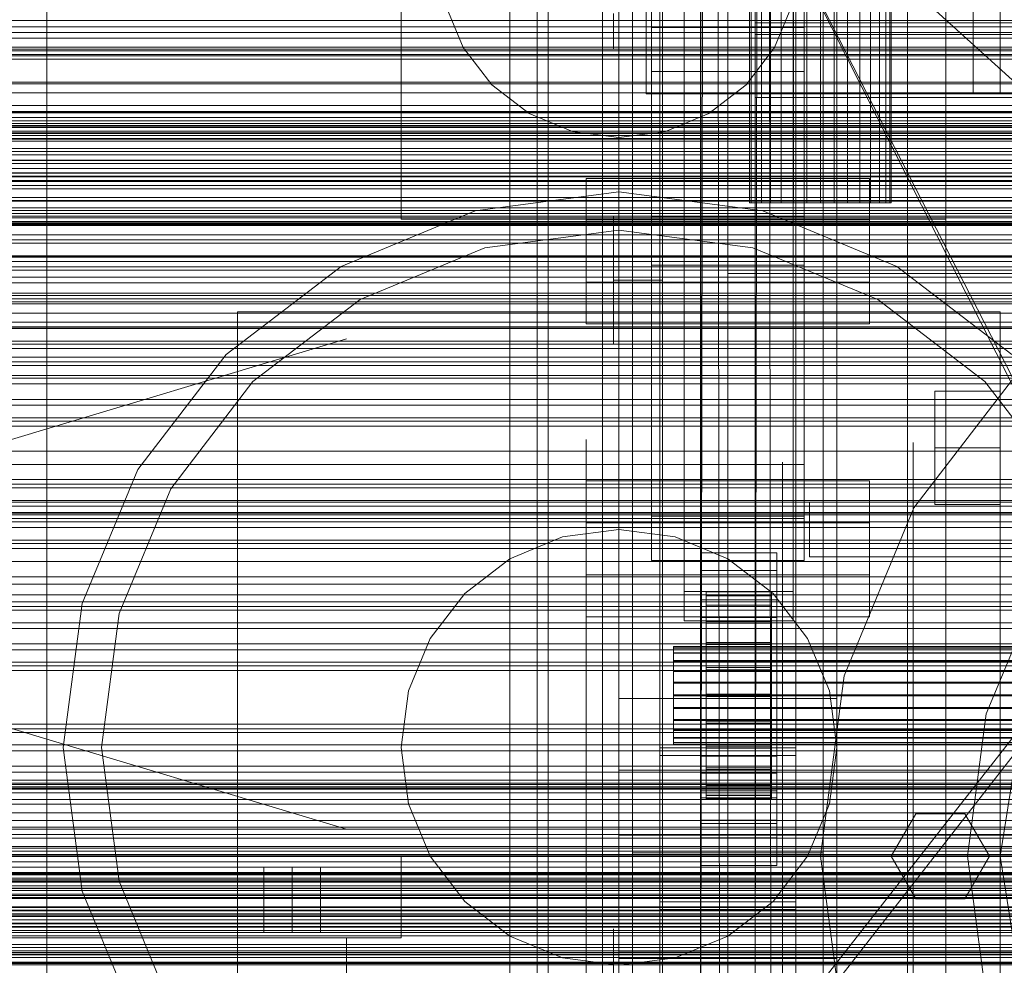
# Model space of a CAD drawing. Header units: millimetres. Extents: x -3490 to 61924, y -72580 to 6847.
# Tile 185 of 256: x -560 to -379, y -34270 to -34096. Entities that reach past the tile are written whole.
import ezdxf

# ---------------------------------------------------------------- set-up
doc = ezdxf.new("R2010")
doc.units = ezdxf.units.MM
for name, color, linetype, lineweight in [('COTAS_O', 1, 'Continuous', 0), ('COTAS_P', 1, 'Continuous', 0), ('frontal_briquetadora', 7, 'Continuous', 0), ('frontal_C01', 7, 'Continuous', 0), ('frontal_C02', 7, 'Continuous', 0), ('frontal_C03', 7, 'Continuous', 0), ('frontal_C11', 7, 'Continuous', 0), ('frontal_dosificador', 7, 'Continuous', 0), ('frontal_mezcladora', 7, 'Continuous', 0), ('frontal_secador', 7, 'Continuous', 0)]:
    doc.layers.add(name, color=color, linetype=linetype, lineweight=lineweight)
doc.dimstyles.new('R19_100', dxfattribs={"dimtxt": 250, "dimasz": 150, "dimexe": 150, "dimexo": 80, "dimgap": 100, "dimtad": 1, "dimtih": 1, "dimtoh": 1, "dimdsep": 46, "dimcen": 0.09, "dimadec": 0, "dimazin": 0, "dimtfac": 1, "dimtdec": 4, "dimtofl": 0, "dimtmove": 0, "dimatfit": 3, "dimfxl": 1, "dimtolj": 1, "dimtzin": 0, "dimarcsym": 0})

# ---------------------------------------------------------------- blocks, each defined once
blk = doc.blocks.new('DIM_R29_52')
at = {"layer": 'COTAS_P'}
for p, q in [((-1750, -34600), (-1600, -34555)), ((2600, -34600), (2450, -34555)), ((-1750, -35500), (-1750, -34600)), ((-1750, -34600), (2600, -34600)), ((-1750, -34600), (-1600, -34645)), ((2600, -34600), (2450, -34645)), ((2600, -35500), (2600, -34600))]:
    blk.add_line(p, q, dxfattribs=at)
blk.add_text('4350 P', height=250, dxfattribs=at).set_placement((425, -34500))
blk = doc.blocks.new('DIM_R29_57')
at = {"layer": 'COTAS_O'}
for p, q in [((-1725, -33700), (-1575, -33655)), ((1725, -33700), (1575, -33655)), ((-1725, -34400), (-1725, -33700)), ((-1725, -33700), (1725, -33700)), ((-1725, -33700), (-1575, -33745)), ((1725, -33700), (1575, -33745)), ((1725, -34400), (1725, -33700))]:
    blk.add_line(p, q, dxfattribs=at)
blk.add_text('3450 O', height=250, dxfattribs=at).set_placement((0, -33600))
blk = doc.blocks.new('DIM_R29_60')
at = {"layer": 'COTAS_O'}
for p, q in [((-650, -33700), (50, -33700)), ((50, -33700), (5, -33850)), ((50, -34900), (50, -33700)), ((50, -33700), (95, -33850)), ((50, -34900), (5, -34750)), ((50, -34900), (95, -34750)), ((-650, -34900), (50, -34900))]:
    blk.add_line(p, q, dxfattribs=at)
blk.add_text('1200 O', height=250, rotation=90, dxfattribs=at).set_placement((-50, -34300))
blk = doc.blocks.new('DIM_R29_61')
at = {"layer": 'COTAS_O'}
for p, q in [((-650, -34200), (-500, -34155)), ((650, -34200), (500, -34155)), ((-650, -34900), (-650, -34200)), ((-650, -34200), (650, -34200)), ((-650, -34200), (-500, -34245)), ((650, -34200), (500, -34245)), ((650, -34900), (650, -34200))]:
    blk.add_line(p, q, dxfattribs=at)
blk.add_text('1300 O', height=250, dxfattribs=at).set_placement((0, -34100))

msp = doc.modelspace()

# ---------------------------------------------------------------- linework, layer by layer
at = {"layer": 'frontal_briquetadora'}
for p, q in [((-430, -34260), (-430, -33820)), ((-430, -34680), (-430, -33820)), ((-430, -34060), (-430, -34490)), ((-430, -34060), (-210, -34260)), ((-430, -34060), (-430, -34260)), ((-430, -34060), (-430, -34305)), ((-430, -34496), (-430, -34060)), ((-430, -34060), (-210, -34490)), ((-430, -34060), (-210, -34496)), ((-465, -34097.465), (-465, -34088.525)), ((-453, -34097.465), (-453, -34088.525)), ((-451, -34095.207), (-451, -34099.382)), ((-442, -34104.754), (-442, -34094.001)), ((-442, -34095.207), (-442, -34099.382)), ((-430, -34104.754), (-430, -34094.001)), ((-465, -34108.012), (-465, -34097.465)), ((-453, -34108.012), (-453, -34097.465)), ((-451, -34099.382), (-451, -34101.699)), ((-442, -34099.382), (-442, -34101.699)), ((-442, -34117.048), (-442, -34104.754)), ((-430, -34117.048), (-430, -34104.754)), ((-465, -34120.071), (-465, -34108.012)), ((-453, -34120.071), (-453, -34108.012)), ((-442, -34115.67), (-442, -34114.5)), ((-430, -34115.67), (-430, -34114.5)), ((-453, -34118.816), (-453, -34116.314)), ((-442, -34119.164), (-442, -34115.67)), ((-442, -34118.816), (-442, -34116.314)), ((-442, -34130.773), (-442, -34117.048)), ((-430, -34119.164), (-430, -34115.67)), ((-430, -34130.773), (-430, -34117.048)), ((-453, -34123.782), (-453, -34118.816)), ((-442, -34123.782), (-442, -34118.816)), ((-465, -34133.534), (-465, -34120.071)), ((-465, -34122.745), (-465, -34120.306)), ((-453, -34133.534), (-453, -34120.071)), ((-442, -34124.93), (-442, -34119.164)), ((-430, -34124.93), (-430, -34119.164)), ((-465, -34127.586), (-465, -34122.745)), ((-453, -34131.132), (-453, -34123.782)), ((-442, -34131.132), (-442, -34123.782)), ((-442, -34132.884), (-442, -34124.93)), ((-430, -34132.884), (-430, -34124.93)), ((-465, -34134.752), (-465, -34127.586)), ((-453, -34140.752), (-453, -34131.132)), ((-442, -34145.805), (-442, -34130.773)), ((-442, -34140.752), (-442, -34131.132)), ((-430, -34145.805), (-430, -34130.773)), ((-451, -34134.803), (-451, -34132.486)), ((-442, -34134.803), (-442, -34132.486)), ((-442, -34142.911), (-442, -34132.884)), ((-430, -34142.911), (-430, -34132.884)), ((-465, -34148.277), (-465, -34133.534)), ((-465, -34144.129), (-465, -34134.752)), ((-453, -34148.277), (-453, -34133.534)), ((-451, -34138.979), (-451, -34134.803)), ((-442, -34138.979), (-442, -34134.803)), ((-430, -34135.964), (-430, -34134.226)), ((-430, -34139.095), (-430, -34135.964)), ((-451, -34144.185), (-451, -34138.979)), ((-442, -34144.185), (-442, -34138.979)), ((-430, -34143), (-430, -34139.095)), ((-453, -34152.488), (-453, -34140.752)), ((-442, -34152.488), (-442, -34140.752)), ((-465, -34155.57), (-465, -34144.129)), ((-442, -34144.185), (-451, -34144.185)), ((-451, -34144.185), (-451, -34149.392)), ((-442, -34154.864), (-442, -34142.911)), ((-442, -34144.185), (-442, -34149.392)), ((-430, -34154.864), (-430, -34142.911)), ((-430, -34143), (-188, -34143)), ((-430, -34143), (-430, -34146.905)), ((-442, -34162.006), (-442, -34145.805)), ((-430, -34162.006), (-430, -34145.805)), ((-430, -34146.905), (-430, -34150.036)), ((-465, -34164.169), (-465, -34148.277)), ((-453, -34164.169), (-453, -34148.277)), ((-451, -34149.392), (-451, -34153.567)), ((-442, -34149.392), (-442, -34153.567)), ((-430, -34150.036), (-430, -34151.774)), ((-453, -34166.157), (-453, -34152.488)), ((-442, -34166.157), (-442, -34152.488)), ((-451, -34153.567), (-451, -34155.884)), ((-442, -34153.567), (-442, -34155.884)), ((-442, -34168.569), (-442, -34154.864)), ((-430, -34168.569), (-430, -34154.864)), ((-465, -34168.895), (-465, -34155.57)), ((-442, -34179.231), (-442, -34162.006)), ((-430, -34179.231), (-430, -34162.006)), ((-465, -34181.064), (-465, -34164.169)), ((-453, -34181.064), (-453, -34164.169)), ((-453, -34181.542), (-453, -34166.157)), ((-442, -34181.542), (-442, -34166.157)), ((-465, -34183.893), (-465, -34168.895)), ((-442, -34183.826), (-442, -34168.569)), ((-430, -34183.826), (-430, -34168.569)), ((-430, -34174.625), (-430, -34172.888)), ((-456, -34176.894), (-456, -34173.435)), ((-453, -34176.894), (-453, -34173.435)), ((-453, -34175.941), (-453, -34174)), ((-430, -34176.894), (-430, -34173.435)), ((-430, -34177.757), (-430, -34174.625)), ((-416, -34175.562), (-416, -34175.063)), ((-396, -34175.941), (-396, -34174)), ((-396, -34175.093), (-396, -34174.122)), ((-396, -34174.122), (-396, -34177.027)), ((-396, -34176.921), (-396, -34175)), ((-456, -34183.693), (-456, -34176.894)), ((-453, -34181.688), (-453, -34175.941)), ((-453, -34183.693), (-453, -34176.894)), ((-430, -34183.693), (-430, -34176.894)), ((-416, -34176.559), (-416, -34175.562)), ((-416, -34178.048), (-416, -34176.559)), ((-396, -34179.904), (-396, -34175.093)), ((-396, -34181.688), (-396, -34175.941)), ((-596, -34178.048), (-416, -34178.048)), ((-430, -34181.662), (-430, -34177.757)), ((-420, -34178.555), (-420, -34177.617)), ((-420, -34177.617), (-420, -34180.422)), ((-420, -34183.199), (-420, -34178.555)), ((-416, -34178.048), (-416, -34188)), ((-396, -34182.612), (-396, -34176.921)), ((-396, -34177.027), (-396, -34183.697)), ((-396, -34178.555), (-396, -34177.617)), ((-396, -34177.617), (-396, -34180.422)), ((-396, -34183.199), (-396, -34178.555)), ((-442, -34197.323), (-442, -34179.231)), ((-430, -34197.323), (-430, -34179.231)), ((-420, -34180.422), (-420, -34186.861)), ((-396, -34188.369), (-396, -34179.904)), ((-396, -34180.422), (-396, -34186.861)), ((-465, -34198.809), (-465, -34181.064)), ((-453, -34198.809), (-453, -34181.064)), ((-453, -34198.401), (-453, -34181.542)), ((-453, -34191.022), (-453, -34181.688)), ((-442, -34198.401), (-442, -34181.542)), ((-430, -34181.662), (-188, -34181.662)), ((-430, -34181.662), (-430, -34185.567)), ((-396, -34191.022), (-396, -34181.688)), ((-465, -34200.328), (-465, -34183.893)), ((-456, -34193.602), (-456, -34183.693)), ((-453, -34193.602), (-453, -34183.693)), ((-442, -34200.412), (-442, -34183.826)), ((-430, -34193.602), (-430, -34183.693)), ((-430, -34200.412), (-430, -34183.826)), ((-420, -34191.371), (-420, -34183.199)), ((-396, -34191.853), (-396, -34182.612)), ((-396, -34191.371), (-396, -34183.199)), ((-396, -34183.697), (-396, -34193.876)), ((-430, -34185.567), (-430, -34188.698)), ((-420, -34186.861), (-420, -34196.687)), ((-396, -34186.861), (-396, -34196.687)), ((-596, -34188), (-416, -34188)), ((-430, -34188.698), (-430, -34190.436)), ((-396, -34200.164), (-396, -34188.369)), ((-453, -34203.582), (-453, -34191.022)), ((-396, -34203.582), (-396, -34191.022)), ((-420, -34202.757), (-420, -34191.371)), ((-396, -34202.757), (-396, -34191.371)), ((-396, -34204.289), (-396, -34191.853)), ((-456, -34206.283), (-456, -34193.602)), ((-453, -34206.283), (-453, -34193.602)), ((-430, -34206.283), (-430, -34193.602)), ((-396, -34193.876), (-396, -34207.173)), ((-420, -34196.687), (-420, -34209.523)), ((-396, -34196.687), (-396, -34209.523)), ((-453, -34216.468), (-453, -34198.401)), ((-442, -34216.118), (-442, -34197.323)), ((-442, -34216.468), (-442, -34198.401)), ((-430, -34216.118), (-430, -34197.323)), ((-465, -34217.245), (-465, -34198.809)), ((-465, -34217.941), (-465, -34200.328)), ((-453, -34217.245), (-453, -34198.809)), ((-396, -34214.834), (-396, -34200.164)), ((-442, -34218.086), (-442, -34200.412)), ((-430, -34218.086), (-430, -34200.412)), ((-453, -34218.887), (-453, -34203.582)), ((-420, -34216.919), (-420, -34202.757)), ((-396, -34216.919), (-396, -34202.757)), ((-396, -34218.887), (-396, -34203.582)), ((-396, -34219.443), (-396, -34204.289)), ((-456, -34221.304), (-456, -34206.283)), ((-453, -34221.304), (-453, -34206.283)), ((-430, -34221.304), (-430, -34206.283)), ((-396, -34207.173), (-396, -34223.076)), ((-420, -34209.523), (-420, -34224.875)), ((-396, -34209.523), (-396, -34224.875)), ((-396, -34231.817), (-396, -34214.834)), ((-453, -34235.458), (-453, -34216.468)), ((-442, -34235.446), (-442, -34216.118)), ((-442, -34235.458), (-442, -34216.468)), ((-430, -34235.446), (-430, -34216.118)), ((-465, -34236.203), (-465, -34217.245)), ((-465, -34236.453), (-465, -34217.941)), ((-453, -34236.203), (-453, -34217.245)), ((-442, -34236.59), (-442, -34218.086)), ((-430, -34236.59), (-430, -34218.086)), ((-420, -34233.313), (-420, -34216.919)), ((-396, -34233.313), (-396, -34216.919)), ((-453, -34236.349), (-453, -34218.887)), ((-396, -34236.349), (-396, -34218.887)), ((-396, -34236.732), (-396, -34219.443)), ((-456, -34238.153), (-456, -34221.304)), ((-453, -34238.153), (-453, -34221.304)), ((-430, -34238.153), (-430, -34221.304)), ((-396, -34223.076), (-396, -34240.974)), ((-420, -34224.875), (-420, -34242.153)), ((-396, -34224.875), (-396, -34242.153)), ((-396, -34250.459), (-396, -34231.817)), ((-420, -34251.309), (-420, -34233.313)), ((-396, -34251.309), (-396, -34233.313)), ((-465, -34255.514), (-465, -34236.203)), ((-465, -34255.573), (-465, -34236.453)), ((-453, -34255.072), (-453, -34235.458)), ((-453, -34255.514), (-453, -34236.203)), ((-453, -34255.296), (-453, -34236.349)), ((-442, -34255.133), (-442, -34235.446)), ((-442, -34255.072), (-442, -34235.458)), ((-430, -34255.133), (-430, -34235.446)), ((-396, -34255.296), (-396, -34236.349)), ((-456, -34256.258), (-456, -34238.153)), ((-453, -34256.258), (-453, -34238.153)), ((-442, -34255.654), (-442, -34236.59)), ((-430, -34255.654), (-430, -34236.59)), ((-430, -34256.258), (-430, -34238.153)), ((-396, -34255.491), (-396, -34236.732)), ((-396, -34240.974), (-396, -34260.18)), ((-420, -34242.153), (-420, -34260.694)), ((-396, -34242.153), (-396, -34260.694)), ((-396, -34270.044), (-396, -34250.459)), ((-420, -34270.216), (-420, -34251.309)), ((-396, -34270.216), (-396, -34251.309)), ((-465, -34275), (-465, -34255.514)), ((-465, -34275), (-465, -34255.573)), ((-456, -34275), (-456, -34256.258)), ((-453, -34275), (-453, -34255.072)), ((-453, -34275), (-453, -34255.296)), ((-453, -34275), (-453, -34255.514)), ((-453, -34275), (-453, -34256.258)), ((-442, -34275), (-442, -34255.072)), ((-442, -34275), (-442, -34255.133)), ((-442, -34275), (-442, -34255.654)), ((-430, -34275), (-430, -34255.133)), ((-430, -34275), (-430, -34255.654)), ((-430, -34275), (-430, -34256.258)), ((-396, -34275), (-396, -34255.296)), ((-396, -34275), (-396, -34255.491)), ((-430, -34260), (-210, -34260)), ((-430, -34260), (-430, -34305)), ((-430, -34680), (-430, -34260)), ((-430, -34496), (-430, -34260)), ((-420, -34260.694), (-420, -34279.784)), ((-396, -34260.18), (-396, -34279.956)), ((-396, -34260.694), (-396, -34279.784)), ((-451, -34265.618), (-451, -34263.301)), ((-442, -34265.618), (-442, -34263.301)), ((-451, -34269.793), (-451, -34265.618)), ((-442, -34269.793), (-442, -34265.618)), ((-430, -34267.964), (-430, -34266.226)), ((-430, -34271.095), (-430, -34267.964)), ((-451, -34275), (-451, -34269.793)), ((-442, -34275), (-442, -34269.793))]:
    msp.add_line(p, q, dxfattribs=at)
at = {"layer": 'frontal_C01'}
for p, q in [((-450, -34323.351), (-450, -33999.812)), ((-410, -33999.812), (-410, -34323.351)), ((-450, -34371.499), (-450, -34047.96)), ((-410, -34371.499), (-410, -34047.96)), ((-450, -34372.443), (-450, -34048.905)), ((-410, -34048.905), (-410, -34372.443)), ((-442.5, -34657.873), (-442.5, -34055.074)), ((-417.5, -34055.074), (-417.5, -34657.873)), ((-438, -34201.387), (-438, -34059.306)), ((-418, -34059.306), (-418, -34201.387)), ((-447.5, -34343.381), (-447.5, -34064.12)), ((-438, -34064.699), (-438, -34206.779)), ((-418, -34206.779), (-418, -34064.699)), ((-412.5, -34064.12), (-412.5, -34343.381)), ((-447.5, -34351.469), (-447.5, -34072.208)), ((-412.5, -34351.469), (-412.5, -34072.208)), ((-442.5, -34684.054), (-442.5, -34081.254)), ((-417.5, -34684.054), (-417.5, -34081.254)), ((-425, -34099.076), (-425, -34085.38)), ((-425, -34096.935), (-425, -34085.38)), ((-450, -34410.962), (-450, -34087.423)), ((-410, -34410.962), (-410, -34087.423)), ((425, -34096.935), (-425, -34096.935)), ((-425, -34096.935), (-425, -34110.632)), ((-444, -34105.902), (-444, -34097.813)), ((-444, -34097.813), (-416, -34097.813)), ((-444, -34187.564), (-444, -34097.813)), ((425, -34099.076), (-425, -34099.076)), ((-425, -34099.076), (-425, -34110.632)), ((-416, -34097.813), (-416, -34105.902)), ((-416, -34097.813), (-416, -34187.564)), ((-416, -34105.902), (-444, -34105.902)), ((-444, -34105.902), (-444, -34195.653)), ((-416, -34195.653), (-416, -34105.902)), ((-425, -34110.632), (425, -34110.632)), ((-456, -34198.31), (-456, -34181.055)), ((-456, -34181.055), (-404, -34181.055)), ((-456, -34188.758), (-456, -34181.055)), ((-404, -34181.055), (-404, -34198.31)), ((-404, -34181.055), (-404, -34188.758)), ((-416, -34187.564), (-444, -34187.564)), ((-444, -34187.564), (-444, -34195.653)), ((-416, -34195.653), (-416, -34187.564)), ((-404, -34188.758), (-456, -34188.758)), ((-456, -34188.758), (-456, -34206.014)), ((-404, -34206.014), (-404, -34188.758)), ((-435, -34197.535), (-435, -34194.299)), ((-435, -34194.299), (-421, -34194.299)), ((-435, -34234.744), (-435, -34194.299)), ((-421, -34194.299), (-421, -34197.535)), ((-421, -34194.299), (-421, -34234.744)), ((-444, -34195.653), (-416, -34195.653)), ((-404, -34198.31), (-456, -34198.31)), ((-456, -34198.31), (-456, -34206.014)), ((-421, -34197.535), (-435, -34197.535)), ((-435, -34197.535), (-435, -34237.98)), ((-421, -34237.98), (-421, -34197.535)), ((-404, -34206.014), (-404, -34198.31)), ((-418, -34201.387), (-438, -34201.387)), ((-438, -34201.387), (-438, -34206.779)), ((-434, -34211.454), (-434, -34201.455)), ((-434, -34201.455), (-434, -34202.047)), ((-434, -34201.455), (-422, -34201.455)), ((-434, -34202.157), (-434, -34201.455)), ((-434, -34211.734), (-434, -34202.047)), ((-434, -34202.047), (-434, -34203.894)), ((-434, -34202.047), (-422, -34202.047)), ((-434, -34211.787), (-434, -34202.157)), ((-434, -34202.157), (-422, -34202.157)), ((-434, -34204.106), (-434, -34202.157)), ((-422, -34202.047), (-422, -34201.455)), ((-422, -34201.455), (-422, -34211.454)), ((-422, -34201.455), (-422, -34202.157)), ((-422, -34203.894), (-422, -34202.047)), ((-422, -34202.047), (-422, -34211.734)), ((-422, -34202.157), (-422, -34211.787)), ((-422, -34202.157), (-422, -34204.106)), ((-418, -34206.779), (-418, -34201.387)), ((-435, -34206.163), (-435, -34202.927)), ((-435, -34202.927), (-421, -34202.927)), ((-435, -34243.372), (-435, -34202.927)), ((-434, -34212.609), (-434, -34203.894)), ((-434, -34203.894), (-434, -34206.869)), ((-434, -34203.894), (-422, -34203.894)), ((-422, -34206.869), (-422, -34203.894)), ((-422, -34203.894), (-422, -34212.609)), ((-421, -34202.927), (-421, -34206.163)), ((-421, -34202.927), (-421, -34243.372)), ((-434, -34212.71), (-434, -34204.106)), ((-434, -34204.106), (-422, -34204.106)), ((-434, -34207.17), (-434, -34204.106)), ((-422, -34204.106), (-422, -34212.71)), ((-422, -34204.106), (-422, -34207.17)), ((-456, -34206.014), (-404, -34206.014)), ((-438, -34206.779), (-418, -34206.779)), ((-421, -34206.163), (-435, -34206.163)), ((-435, -34206.163), (-435, -34246.607)), ((-434, -34214.019), (-434, -34206.869)), ((-434, -34206.869), (-434, -34210.77)), ((-434, -34206.869), (-422, -34206.869)), ((-434, -34214.161), (-434, -34207.17)), ((-434, -34207.17), (-422, -34207.17)), ((-434, -34211.138), (-434, -34207.17)), ((-422, -34210.77), (-422, -34206.869)), ((-422, -34206.869), (-422, -34214.019)), ((-422, -34207.17), (-422, -34214.161)), ((-422, -34207.17), (-422, -34211.138)), ((-421, -34246.607), (-421, -34206.163)), ((-434, -34215.866), (-434, -34210.77)), ((-434, -34210.77), (-434, -34215.331)), ((-434, -34210.77), (-422, -34210.77)), ((-434, -34216.041), (-434, -34211.138)), ((-434, -34211.138), (-422, -34211.138)), ((-434, -34215.742), (-434, -34211.138)), ((-422, -34215.331), (-422, -34210.77)), ((-422, -34210.77), (-422, -34215.866)), ((-422, -34211.138), (-422, -34216.041)), ((-422, -34211.138), (-422, -34215.742)), ((-440, -34211.787), (-440, -34211.454)), ((-440, -34211.454), (-440, -34211.734)), ((-440, -34211.454), (440, -34211.454)), ((-440, -34211.734), (-440, -34212.609)), ((-440, -34211.734), (440, -34211.734)), ((-440, -34212.71), (-440, -34211.787)), ((-440, -34211.787), (440, -34211.787)), ((-440, -34212.609), (-440, -34214.019)), ((-440, -34212.609), (440, -34212.609)), ((-440, -34214.161), (-440, -34212.71)), ((-440, -34212.71), (440, -34212.71)), ((-434, -34211.734), (-434, -34211.454)), ((-422, -34211.454), (-434, -34211.454)), ((-434, -34211.454), (-434, -34211.787)), ((-434, -34212.609), (-434, -34211.734)), ((-422, -34211.734), (-434, -34211.734)), ((-422, -34211.787), (-434, -34211.787)), ((-434, -34211.787), (-434, -34212.71)), ((-434, -34214.019), (-434, -34212.609)), ((-422, -34212.609), (-434, -34212.609)), ((-422, -34212.71), (-434, -34212.71)), ((-434, -34212.71), (-434, -34214.161)), ((-422, -34211.454), (-422, -34211.734)), ((-422, -34211.787), (-422, -34211.454)), ((-422, -34211.734), (-422, -34212.609)), ((-422, -34212.71), (-422, -34211.787)), ((-422, -34212.609), (-422, -34214.019)), ((-422, -34214.161), (-422, -34212.71)), ((-440, -34214.019), (-440, -34215.866)), ((-440, -34214.019), (440, -34214.019)), ((-440, -34216.041), (-440, -34214.161)), ((-440, -34214.161), (440, -34214.161)), ((-434, -34215.866), (-434, -34214.019)), ((-422, -34214.019), (-434, -34214.019)), ((-422, -34214.161), (-434, -34214.161)), ((-434, -34214.161), (-434, -34216.041)), ((-422, -34214.019), (-422, -34215.866)), ((-422, -34216.041), (-422, -34214.161)), ((-440, -34215.866), (-440, -34218.027)), ((-440, -34215.866), (440, -34215.866)), ((-440, -34218.221), (-440, -34216.041)), ((-440, -34216.041), (440, -34216.041)), ((-434, -34215.331), (-434, -34218.027)), ((-422, -34215.331), (-434, -34215.331)), ((-434, -34215.331), (-434, -34220.241)), ((-434, -34218.221), (-434, -34215.742)), ((-434, -34215.742), (-422, -34215.742)), ((-434, -34220.666), (-434, -34215.742)), ((-434, -34218.027), (-434, -34215.866)), ((-422, -34215.866), (-434, -34215.866)), ((-422, -34216.041), (-434, -34216.041)), ((-434, -34216.041), (-434, -34218.221)), ((-422, -34218.027), (-422, -34215.331)), ((-422, -34220.241), (-422, -34215.331)), ((-422, -34215.742), (-422, -34218.221)), ((-422, -34215.742), (-422, -34220.666)), ((-422, -34215.866), (-422, -34218.027)), ((-422, -34218.221), (-422, -34216.041)), ((-440, -34218.027), (-440, -34220.353)), ((440, -34218.027), (-440, -34218.027)), ((-440, -34220.554), (-440, -34218.221)), ((-440, -34218.221), (440, -34218.221)), ((-434, -34218.027), (-422, -34218.027)), ((-434, -34220.353), (-434, -34218.027)), ((-422, -34218.221), (-434, -34218.221)), ((-434, -34218.221), (-434, -34220.554)), ((-422, -34218.027), (-422, -34220.353)), ((-422, -34220.554), (-422, -34218.221)), ((-434, -34220.353), (-434, -34220.241)), ((-434, -34220.241), (-434, -34225.165)), ((-434, -34220.241), (-422, -34220.241)), ((-422, -34225.165), (-422, -34220.241)), ((-422, -34220.241), (-422, -34220.353)), ((-440, -34220.353), (-440, -34222.685)), ((-440, -34220.353), (440, -34220.353)), ((-440, -34222.88), (-440, -34220.554)), ((-440, -34220.554), (440, -34220.554)), ((-434, -34222.685), (-434, -34220.353)), ((-422, -34220.353), (-434, -34220.353)), ((-434, -34220.554), (-434, -34220.666)), ((-422, -34220.554), (-434, -34220.554)), ((-434, -34220.554), (-434, -34222.88)), ((-434, -34220.666), (-422, -34220.666)), ((-434, -34225.576), (-434, -34220.666)), ((-422, -34220.353), (-422, -34222.685)), ((-422, -34220.666), (-422, -34220.554)), ((-422, -34222.88), (-422, -34220.554)), ((-422, -34220.666), (-422, -34225.576)), ((-440, -34222.685), (-440, -34224.866)), ((-440, -34222.685), (440, -34222.685)), ((-440, -34225.04), (-440, -34222.88)), ((-440, -34222.88), (440, -34222.88)), ((-434, -34224.866), (-434, -34222.685)), ((-434, -34222.685), (-434, -34225.165)), ((-422, -34222.685), (-434, -34222.685)), ((-434, -34222.88), (-434, -34225.576)), ((-422, -34222.88), (-434, -34222.88)), ((-434, -34222.88), (-434, -34225.04)), ((-422, -34225.165), (-422, -34222.685)), ((-422, -34222.685), (-422, -34224.866)), ((-422, -34225.576), (-422, -34222.88)), ((-422, -34225.04), (-422, -34222.88)), ((-440, -34224.866), (-440, -34226.746)), ((-440, -34224.866), (440, -34224.866)), ((-440, -34226.888), (-440, -34225.04)), ((-440, -34225.04), (440, -34225.04)), ((-434, -34226.746), (-434, -34224.866)), ((-434, -34224.866), (-434, -34229.769)), ((-422, -34224.866), (-434, -34224.866)), ((-434, -34225.04), (-434, -34230.137)), ((-422, -34225.04), (-434, -34225.04)), ((-434, -34225.04), (-434, -34226.888)), ((-434, -34225.165), (-434, -34229.769)), ((-434, -34225.165), (-422, -34225.165)), ((-434, -34225.576), (-422, -34225.576)), ((-434, -34230.137), (-434, -34225.576)), ((-422, -34229.769), (-422, -34224.866)), ((-422, -34224.866), (-422, -34226.746)), ((-422, -34230.137), (-422, -34225.04)), ((-422, -34226.888), (-422, -34225.04)), ((-422, -34229.769), (-422, -34225.165)), ((-422, -34225.576), (-422, -34230.137)), ((-440, -34226.746), (-440, -34228.197)), ((-440, -34226.746), (440, -34226.746)), ((-440, -34228.297), (-440, -34226.888)), ((-440, -34226.888), (440, -34226.888)), ((-434, -34228.197), (-434, -34226.746)), ((-434, -34226.746), (-434, -34233.737)), ((-422, -34226.746), (-434, -34226.746)), ((-434, -34226.888), (-434, -34234.038)), ((-422, -34226.888), (-434, -34226.888)), ((-434, -34226.888), (-434, -34228.297)), ((-422, -34233.737), (-422, -34226.746)), ((-422, -34226.746), (-422, -34228.197)), ((-422, -34234.038), (-422, -34226.888)), ((-422, -34228.297), (-422, -34226.888)), ((-440, -34228.197), (-440, -34229.12)), ((-440, -34228.197), (440, -34228.197)), ((-440, -34229.172), (-440, -34228.297)), ((-440, -34228.297), (440, -34228.297)), ((-440, -34229.12), (-440, -34229.453)), ((-440, -34229.12), (440, -34229.12)), ((-440, -34229.453), (-440, -34229.172)), ((-440, -34229.172), (440, -34229.172)), ((-434, -34229.12), (-434, -34228.197)), ((-434, -34228.197), (-434, -34236.8)), ((-422, -34228.197), (-434, -34228.197)), ((-434, -34228.297), (-434, -34237.013)), ((-422, -34228.297), (-434, -34228.297)), ((-434, -34228.297), (-434, -34229.172)), ((-434, -34229.453), (-434, -34229.12)), ((-434, -34229.12), (-434, -34238.75)), ((-422, -34229.12), (-434, -34229.12)), ((-434, -34229.172), (-434, -34238.86)), ((-422, -34229.172), (-434, -34229.172)), ((-434, -34229.172), (-434, -34229.453)), ((-422, -34236.8), (-422, -34228.197)), ((-422, -34228.197), (-422, -34229.12)), ((-422, -34237.013), (-422, -34228.297)), ((-422, -34229.172), (-422, -34228.297)), ((-422, -34238.75), (-422, -34229.12)), ((-422, -34229.12), (-422, -34229.453)), ((-422, -34238.86), (-422, -34229.172)), ((-422, -34229.453), (-422, -34229.172)), ((-440, -34229.453), (440, -34229.453)), ((-434, -34229.453), (-434, -34239.452)), ((-422, -34229.453), (-434, -34229.453)), ((-434, -34229.769), (-434, -34233.737)), ((-434, -34229.769), (-422, -34229.769)), ((-434, -34230.137), (-422, -34230.137)), ((-434, -34234.038), (-434, -34230.137)), ((-422, -34239.452), (-422, -34229.453)), ((-422, -34233.737), (-422, -34229.769)), ((-422, -34230.137), (-422, -34234.038)), ((-435, -34243.988), (-435, -34231.586)), ((-435, -34231.586), (-421, -34231.586)), ((-435, -34239.289), (-435, -34231.586)), ((-421, -34231.586), (-421, -34243.988)), ((-421, -34231.586), (-421, -34239.289)), ((-434, -34233.737), (-434, -34236.8)), ((-434, -34233.737), (-422, -34233.737)), ((-434, -34234.038), (-422, -34234.038)), ((-434, -34237.013), (-434, -34234.038)), ((-422, -34236.8), (-422, -34233.737)), ((-422, -34234.038), (-422, -34237.013)), ((-421, -34234.744), (-435, -34234.744)), ((-435, -34234.744), (-435, -34237.98)), ((-421, -34237.98), (-421, -34234.744)), ((-435, -34237.98), (-421, -34237.98)), ((-434, -34236.8), (-434, -34238.75)), ((-434, -34236.8), (-422, -34236.8)), ((-434, -34237.013), (-422, -34237.013)), ((-434, -34238.86), (-434, -34237.013)), ((-422, -34238.75), (-422, -34236.8)), ((-422, -34237.013), (-422, -34238.86)), ((-421, -34239.289), (-435, -34239.289)), ((-435, -34239.289), (-435, -34251.692)), ((-434, -34238.75), (-434, -34239.452)), ((-434, -34238.75), (-422, -34238.75)), ((-434, -34238.86), (-422, -34238.86)), ((-434, -34239.452), (-434, -34238.86)), ((-434, -34239.452), (-422, -34239.452)), ((-422, -34239.452), (-422, -34238.75)), ((-422, -34238.86), (-422, -34239.452)), ((-421, -34251.692), (-421, -34239.289)), ((-421, -34243.372), (-435, -34243.372)), ((-435, -34243.372), (-435, -34246.607)), ((-421, -34246.607), (-421, -34243.372)), ((-421, -34243.988), (-435, -34243.988)), ((-435, -34243.988), (-435, -34251.692)), ((-421, -34251.692), (-421, -34243.988)), ((-435, -34246.607), (-421, -34246.607)), ((-435, -34251.692), (-421, -34251.692))]:
    msp.add_line(p, q, dxfattribs=at)
at = {"layer": 'frontal_C02'}
for p, q in [((-470, -35975), (-470, -33530.372)), ((-463, -35975), (-463, -33530.372)), ((-397, -35975), (-397, -33530.372)), ((-390, -35975), (-390, -33530.372)), ((-442.5, -34231.462), (-442.5, -33692.436)), ((-417.5, -33692.436), (-417.5, -34231.462)), ((-442.5, -34258.348), (-442.5, -33719.322)), ((-417.5, -34258.348), (-417.5, -33719.322)), ((-450, -34221.042), (-450, -33863.38)), ((-410, -33863.38), (-410, -34221.042)), ((-450, -34268.769), (-450, -33911.107)), ((-410, -34268.769), (-410, -33911.107)), ((-470, -35975), (-470, -34035.57)), ((-463, -35975), (-463, -34035.57)), ((-397, -35975), (-397, -34035.57)), ((-390, -35975), (-390, -34035.57)), ((-444, -34132.492), (-444, -34041.93)), ((-416, -34041.93), (-416, -34132.492)), ((-450, -34402.112), (-450, -34044.45)), ((-410, -34044.45), (-410, -34402.112)), ((-444, -34050.871), (-444, -34141.434)), ((-416, -34141.434), (-416, -34050.871)), ((-447.5, -34240.435), (-447.5, -34059.07)), ((-412.5, -34059.07), (-412.5, -34240.435)), ((-447.5, -34249.376), (-447.5, -34068.012)), ((-412.5, -34249.376), (-412.5, -34068.012)), ((-450, -34440.294), (-450, -34082.632)), ((-410, -34440.294), (-410, -34082.632)), ((-456, -34144.591), (-456, -34125.516)), ((-456, -34125.516), (-404, -34125.516)), ((-456, -34133.152), (-456, -34125.516)), ((-404, -34125.516), (-404, -34144.591)), ((-404, -34125.516), (-404, -34133.152)), ((-404, -34133.152), (-456, -34133.152)), ((-456, -34133.152), (-456, -34152.228)), ((-416, -34132.492), (-444, -34132.492)), ((-444, -34132.492), (-444, -34141.434)), ((-416, -34141.434), (-416, -34132.492)), ((-404, -34152.228), (-404, -34133.152)), ((-444, -34141.434), (-416, -34141.434)), ((-404, -34144.591), (-456, -34144.591)), ((-456, -34144.591), (-456, -34152.228)), ((-404, -34152.228), (-404, -34144.591)), ((-456, -34152.228), (-404, -34152.228)), ((-410, -34221.042), (-450, -34221.042)), ((-450, -34221.042), (-450, -34268.769)), ((-450, -34578.704), (-450, -34221.042)), ((-410, -34268.769), (-410, -34221.042)), ((-410, -34221.042), (-410, -34578.704)), ((-417.5, -34230.064), (-442.5, -34230.064)), ((-442.5, -34230.064), (-442.5, -34259.747)), ((-442.5, -34406.362), (-442.5, -34230.064)), ((-417.5, -34259.747), (-417.5, -34230.064)), ((-417.5, -34230.064), (-417.5, -34406.362)), ((-442.5, -34258.348), (-442.5, -34231.462)), ((-442.5, -34231.462), (-417.5, -34231.462)), ((-417.5, -34231.462), (-417.5, -34258.348)), ((-450, -34246.094), (-450, -34234.172)), ((-450, -34234.172), (450, -34234.172)), ((-450, -34267.581), (-450, -34234.172)), ((-412.5, -34240.435), (-447.5, -34240.435)), ((-447.5, -34240.435), (-447.5, -34249.376)), ((-412.5, -34249.376), (-412.5, -34240.435)), ((450, -34246.094), (-450, -34246.094)), ((-450, -34246.094), (-450, -34279.503)), ((-447.5, -34249.376), (-412.5, -34249.376)), ((-417.5, -34258.348), (-442.5, -34258.348)), ((-442.5, -34259.747), (-417.5, -34259.747)), ((-442.5, -34436.044), (-442.5, -34259.747)), ((-417.5, -34436.044), (-417.5, -34259.747)), ((450, -34267.581), (-450, -34267.581)), ((-450, -34267.581), (-450, -34279.503)), ((-450, -34268.769), (-410, -34268.769)), ((-450, -34626.431), (-450, -34268.769)), ((-410, -34626.431), (-410, -34268.769))]:
    msp.add_line(p, q, dxfattribs=at)
at = {"layer": 'frontal_C03'}
for p, q in [((-1250, -34096.536), (1250, -34096.536)), ((-1250, -34097.665), (1250, -34097.665)), ((1250, -34098.726), (-1250, -34098.726)), ((1250, -34099.783), (-1250, -34099.783)), ((-1250, -34101.385), (1250, -34101.385)), ((1250, -34102.09), (-1250, -34102.09)), ((1250, -34102.744), (-1250, -34102.744)), ((-1250, -34102.981), (1250, -34102.981)), ((1250, -34103.625), (-1250, -34103.625)), ((-1250, -34107.828), (1250, -34107.828)), ((-1250, -34109.784), (1250, -34109.784)), ((1250, -34113.431), (-1250, -34113.431)), ((1250, -34114.313), (-1250, -34114.313)), ((1250, -34114.966), (-1250, -34114.966)), ((-1250, -34115.429), (1250, -34115.429)), ((-1268, -34115.802), (1268, -34115.802)), ((-1268, -34116.026), (1268, -34116.026)), ((-1268, -34116.191), (1268, -34116.191)), ((-1268, -34116.848), (1268, -34116.848)), ((-1268, -34117.166), (1268, -34117.166)), ((-1268, -34118.212), (1268, -34118.212)), ((-1268, -34118.661), (1268, -34118.661)), ((1250, -34117.274), (-1250, -34117.274)), ((1250, -34117.61), (-1250, -34117.61)), ((-1250, -34118.331), (1250, -34118.331)), ((-1268, -34120.024), (1268, -34120.024)), ((-1268, -34120.574), (1268, -34120.574)), ((-1268, -34122.162), (1268, -34122.162)), ((1250, -34121.183), (-1250, -34121.183)), ((1250, -34122.24), (-1250, -34122.24)), ((1268, -34122.775), (-1268, -34122.775)), ((-1268, -34124.479), (1268, -34124.479)), ((-1250, -34123.667), (1250, -34123.667)), ((-1268, -34125.114), (1268, -34125.114)), ((1250, -34124.548), (-1250, -34124.548)), ((1250, -34125.201), (-1250, -34125.201)), ((-1250, -34125.925), (1250, -34125.925)), ((1250, -34126.083), (-1250, -34126.083)), ((-1268, -34126.817), (1268, -34126.817)), ((-1268, -34127.431), (1268, -34127.431)), ((-1268, -34129.018), (1268, -34129.018)), ((-1268, -34129.568), (1268, -34129.568)), ((-1268, -34130.932), (1268, -34130.932)), ((-1268, -34131.381), (1268, -34131.381)), ((-1268, -34132.427), (1268, -34132.427)), ((-1268, -34132.744), (1268, -34132.744)), ((-1268, -34133.402), (1268, -34133.402)), ((-1250, -34131.983), (1250, -34131.983)), ((-1268, -34133.566), (1268, -34133.566)), ((-1268, -34133.791), (1268, -34133.791)), ((-1250, -34134.164), (1250, -34134.164)), ((1250, -34135.889), (-1250, -34135.889)), ((1250, -34136.77), (-1250, -34136.77)), ((1250, -34137.424), (-1250, -34137.424)), ((1250, -34139.731), (-1250, -34139.731)), ((-1250, -34139.809), (1250, -34139.809)), ((-1250, -34140.789), (1250, -34140.789)), ((-1250, -34141.764), (1250, -34141.764)), ((1250, -34143.641), (-1250, -34143.641)), ((1250, -34144.698), (-1250, -34144.698)), ((-1250, -34146.611), (1250, -34146.611)), ((1250, -34147.006), (-1250, -34147.006)), ((1250, -34147.659), (-1250, -34147.659)), ((-1250, -34148.208), (1250, -34148.208)), ((1250, -34148.54), (-1250, -34148.54)), ((-1500, -34152.753), (1500, -34152.753)), ((-1250, -34151.927), (1250, -34151.927)), ((-1250, -34153.056), (1250, -34153.056)), ((-1250, -34155.394), (1250, -34155.394)), ((-1250, -34155.979), (1250, -34155.979)), ((-1250, -34156.776), (1250, -34156.776)), ((1250, -34158.347), (-1250, -34158.347)), ((1250, -34159.228), (-1250, -34159.228)), ((1250, -34159.882), (-1250, -34159.882)), ((1500, -34161.736), (-1500, -34161.736)), ((1250, -34162.189), (-1250, -34162.189)), ((-1250, -34163.246), (1250, -34163.246)), ((1250, -34166.098), (-1250, -34166.098)), ((1250, -34167.156), (-1250, -34167.156)), ((1250, -34169.463), (-1250, -34169.463)), ((1250, -34170.117), (-1250, -34170.117)), ((1250, -34170.998), (-1250, -34170.998)), ((-1500, -34175.611), (1500, -34175.611)), ((1250, -34180.804), (-1250, -34180.804)), ((1250, -34181.686), (-1250, -34181.686)), ((1250, -34182.339), (-1250, -34182.339)), ((1250, -34184.647), (-1250, -34184.647)), ((-1250, -34185.704), (1250, -34185.704)), ((1500, -34186.859), (-1500, -34186.859)), ((1500, -34187.019), (-1500, -34187.019)), ((1500, -34187.304), (-1500, -34187.304)), ((1250, -34188.556), (-1250, -34188.556)), ((1250, -34189.613), (-1250, -34189.613)), ((1250, -34191.921), (-1250, -34191.921)), ((1250, -34192.574), (-1250, -34192.574)), ((1250, -34193.456), (-1250, -34193.456)), ((-1500, -34195.842), (1500, -34195.842)), ((-1500, -34198.712), (1500, -34198.712)), ((1250, -34203.262), (-1250, -34203.262)), ((1250, -34204.143), (-1250, -34204.143)), ((1250, -34204.797), (-1250, -34204.797)), ((1250, -34207.104), (-1250, -34207.104)), ((-1250, -34208.162), (1250, -34208.162)), ((1250, -34211.014), (-1250, -34211.014)), ((1250, -34212.071), (-1250, -34212.071)), ((1250, -34214.378), (-1250, -34214.378)), ((1250, -34215.032), (-1250, -34215.032)), ((1250, -34215.913), (-1250, -34215.913)), ((1250, -34225.72), (-1250, -34225.72)), ((1250, -34226.601), (-1250, -34226.601)), ((1250, -34227.254), (-1250, -34227.254)), ((1250, -34229.562), (-1250, -34229.562)), ((-1250, -34230.619), (1250, -34230.619)), ((1250, -34233.471), (-1250, -34233.471)), ((1250, -34234.529), (-1250, -34234.529)), ((-1250, -34236.6), (1250, -34236.6)), ((1250, -34236.836), (-1250, -34236.836)), ((-1250, -34237.233), (1250, -34237.233)), ((1250, -34237.49), (-1250, -34237.49)), ((-1250, -34237.697), (1250, -34237.697)), ((1250, -34238.371), (-1250, -34238.371)), ((-1250, -34239.553), (1250, -34239.553)), ((-1250, -34240.449), (1250, -34240.449)), ((-1250, -34243.401), (1250, -34243.401)), ((-1250, -34244.669), (1250, -34244.669)), ((1250, -34248.177), (-1250, -34248.177)), ((-1250, -34248.516), (1250, -34248.516)), ((1250, -34249.059), (-1250, -34249.059)), ((1250, -34249.712), (-1250, -34249.712)), ((-1250, -34250.068), (1250, -34250.068)), ((1250, -34252.019), (-1250, -34252.019)), ((-1500, -34252.99), (1500, -34252.99)), ((-1500, -34253.214), (1500, -34253.214)), ((-1500, -34253.379), (1500, -34253.379)), ((-1500, -34254.036), (1500, -34254.036)), ((-1500, -34254.354), (1500, -34254.354)), ((-1250, -34253.077), (1250, -34253.077)), ((-1250, -34254.549), (1250, -34254.549)), ((-1500, -34255.4), (1500, -34255.4)), ((-1500, -34255.849), (1500, -34255.849)), ((1250, -34255.929), (-1250, -34255.929)), ((1250, -34256.28), (-1250, -34256.28)), ((-1500, -34257.212), (1500, -34257.212)), ((-1500, -34257.762), (1500, -34257.762)), ((1250, -34256.986), (-1250, -34256.986)), ((-1500, -34259.35), (1500, -34259.35)), ((1500, -34259.963), (-1500, -34259.963)), ((1250, -34259.294), (-1250, -34259.294)), ((1250, -34259.947), (-1250, -34259.947)), ((-1500, -34261.667), (1500, -34261.667)), ((1250, -34260.828), (-1250, -34260.828)), ((-1250, -34261.088), (1250, -34261.088)), ((-1500, -34262.302), (1500, -34262.302)), ((-1250, -34262.881), (1250, -34262.881)), ((-1500, -34264.006), (1500, -34264.006)), ((-1500, -34264.619), (1500, -34264.619)), ((-1500, -34266.207), (1500, -34266.207)), ((-1500, -34266.757), (1500, -34266.757)), ((-1500, -34268.12), (1500, -34268.12)), ((-1500, -34268.569), (1500, -34268.569)), ((-1250, -34267.689), (1250, -34267.689)), ((-1500, -34269.615), (1500, -34269.615)), ((-1500, -34269.933), (1500, -34269.933)), ((-1250, -34269.42), (1250, -34269.42))]:
    msp.add_line(p, q, dxfattribs=at)
at = {"layer": 'frontal_C11'}
for p, q in [((-3370, -34134), (10, -34134)), ((-3370, -34140), (10, -34140)), ((-800, -34140), (-160, -34140))]:
    msp.add_line(p, q, dxfattribs=at)
at = {"layer": 'frontal_dosificador'}
for p, q in [((-555, -34335), (-555, -34015)), ((-385, -34110), (-385, -34025)), ((-490, -34133), (-490, -34088)), ((-390, -34133), (-390, -34088)), ((-481.876, -34093.541), (-478.579, -34101.5)), ((-421.421, -34101.5), (-418.124, -34093.541)), ((-478.579, -34101.5), (-473.335, -34108.335)), ((-426.665, -34108.335), (-421.421, -34101.5)), ((-473.335, -34108.335), (-466.5, -34113.579)), ((-433.5, -34113.579), (-426.665, -34108.335)), ((-215, -34110), (-385, -34110)), ((-466.5, -34113.579), (-458.541, -34116.876)), ((-441.459, -34116.876), (-433.5, -34113.579)), ((-458.541, -34116.876), (-450, -34118)), ((-450, -34118), (-441.459, -34116.876)), ((-450, -34128), (-476.4, -34131.476)), ((-423.6, -34131.476), (-450, -34128)), ((-476.4, -34131.476), (-501, -34141.665)), ((-399, -34141.665), (-423.6, -34131.476)), ((-390, -34133), (-490, -34133)), ((-450, -34135), (-474.588, -34138.237)), ((-425.412, -34138.237), (-450, -34135)), ((-474.588, -34138.237), (-497.5, -34147.728)), ((-402.5, -34147.728), (-425.412, -34138.237)), ((-501, -34141.665), (-522.125, -34157.875)), ((-377.875, -34157.875), (-399, -34141.665)), ((-497.5, -34147.728), (-517.175, -34162.825)), ((-382.825, -34162.825), (-402.5, -34147.728)), ((-380, -34150), (-520, -34150)), ((-520, -34290), (-520, -34150)), ((-380, -34290), (-380, -34150)), ((-522.125, -34157.875), (-538.335, -34179)), ((-517.175, -34162.825), (-532.272, -34182.5)), ((-367.728, -34182.5), (-382.825, -34162.825)), ((-392, -34175), (-392, -34164.608)), ((-380, -34164.608), (-392, -34164.608)), ((-380, -34175), (-380, -34164.608)), ((-392, -34175), (-392, -34185.392)), ((-392, -34175), (-380, -34175)), ((-380, -34185.392), (-380, -34175)), ((-538.335, -34179), (-548.524, -34203.6)), ((-532.272, -34182.5), (-541.763, -34205.412)), ((-210, -34185), (-1790, -34185)), ((-185, -34185), (-415, -34185)), ((-415, -34195), (-415, -34185)), ((-380, -34185.392), (-392, -34185.392)), ((-450, -34190), (-460.353, -34191.363)), ((-439.647, -34191.363), (-450, -34190)), ((-460.353, -34191.363), (-470, -34195.359)), ((-430, -34195.359), (-439.647, -34191.363)), ((-470, -34195.359), (-478.284, -34201.716)), ((-421.716, -34201.716), (-430, -34195.359)), ((-185, -34195), (-415, -34195)), ((-300, -34200), (-1700, -34200)), ((-300, -34202), (-1700, -34202)), ((-478.284, -34201.716), (-484.641, -34210)), ((-415.359, -34210), (-421.716, -34201.716)), ((-548.524, -34203.6), (-552, -34230)), ((-541.763, -34205.412), (-545, -34230)), ((-484.641, -34210), (-488.637, -34219.647)), ((-411.363, -34219.647), (-415.359, -34210)), ((-488.637, -34219.647), (-490, -34230)), ((-410, -34230), (-411.363, -34219.647)), ((-552, -34230), (-548.524, -34256.4)), ((-545, -34230), (-541.763, -34254.588)), ((-490, -34230), (-488.637, -34240.353)), ((-411.363, -34240.353), (-410, -34230)), ((-488.637, -34240.353), (-484.641, -34250)), ((-415.359, -34250), (-411.363, -34240.353)), ((-210, -34250), (-1790, -34250)), ((-490, -34250), (-660, -34250)), ((-490, -34265), (-490, -34250)), ((-484.641, -34250), (-478.284, -34258.284)), ((-421.716, -34258.284), (-415.359, -34250)), ((-510, -34252), (-515.196, -34252)), ((-515.196, -34264), (-515.196, -34252)), ((-510, -34252), (-504.804, -34252)), ((-510, -34252), (-510, -34264)), ((-504.804, -34264), (-504.804, -34252)), ((-541.763, -34254.588), (-532.272, -34277.5)), ((-548.524, -34256.4), (-538.335, -34281)), ((-478.284, -34258.284), (-470, -34264.641)), ((-430, -34264.641), (-421.716, -34258.284)), ((-490, -34265), (-660, -34265)), ((-500, -34265), (-650, -34265)), ((-510, -34264), (-515.196, -34264)), ((-504.804, -34264), (-510, -34264)), ((-500, -34300), (-500, -34265)), ((-470, -34264.641), (-460.353, -34268.637)), ((-439.647, -34268.637), (-430, -34264.641)), ((-460.353, -34268.637), (-450, -34270)), ((-450, -34270), (-439.647, -34268.637))]:
    msp.add_line(p, q, dxfattribs=at)
at = {"layer": 'frontal_mezcladora'}
for p, q in [((-395.851, -34186), (-375.51, -34159.49)), ((-408.639, -34216.871), (-395.851, -34186)), ((-382.559, -34223.859), (-372.469, -34199.5)), ((-413, -34250), (-408.639, -34216.871)), ((-380, -34250), (-375.35, -34220.643)), ((-386, -34250), (-382.559, -34223.859)), ((-400, -34250), (-395.5, -34242.206)), ((-395.5, -34242.206), (-386.5, -34242.206)), ((-386.5, -34242.206), (-382, -34250)), ((-408.639, -34283.129), (-413, -34250)), ((-395.5, -34257.794), (-400, -34250)), ((-382, -34250), (-386.5, -34257.794)), ((-382.559, -34276.141), (-386, -34250)), ((-375.35, -34279.357), (-380, -34250)), ((-386.5, -34257.794), (-395.5, -34257.794))]:
    msp.add_line(p, q, dxfattribs=at)
at = {"layer": 'frontal_secador'}
for p, q in [((413, -33215), (-431.48, -34297.08)), ((-433.02, -33225.78), (-435, -34283)), ((-433.02, -33225.78), (-431.48, -34297.08)), ((407, -33225), (-422.12, -34288.52)), ((-434.78, -33232.82), (-435, -34283)), ((-423.38, -33233.82), (-425, -34277)), ((-423.38, -33233.82), (-422.12, -34288.52)), ((-435, -34283), (-435, -33237)), ((-424.82, -33239.58), (-425, -34277)), ((-425, -34277), (-425, -33243)), ((-426, -34130), (-426, -34015)), ((-425.75, -34130), (-425.75, -34015)), ((-425.01, -34130), (-425.01, -34015)), ((-423.809, -34130), (-423.809, -34015)), ((-422.192, -34130), (-422.192, -34015)), ((-420.222, -34130), (-420.222, -34015)), ((-417.975, -34130), (-417.975, -34015)), ((-415.536, -34130), (-415.536, -34015)), ((-413, -34015), (-413, -34130)), ((-410.464, -34130), (-410.464, -34015)), ((-408.025, -34130), (-408.025, -34015)), ((-405.778, -34130), (-405.778, -34015)), ((-403.808, -34130), (-403.808, -34015)), ((-402.191, -34130), (-402.191, -34015)), ((-400.99, -34130), (-400.99, -34015)), ((-400.25, -34130), (-400.25, -34015)), ((-400, -34130), (-400, -34015)), ((-445, -34110), (-445, -34040)), ((-380, -34110), (-380, -34040)), ((1360, -34101.784), (-1360, -34101.784)), ((1360, -34108.141), (-1360, -34108.141)), ((-445, -34110), (-380, -34110)), ((1360, -34112.137), (-1360, -34112.137)), ((1360, -34113.5), (-1360, -34113.5)), ((1250, -34113.25), (-1250, -34113.25)), ((1250, -34129.715), (-1250, -34129.715)), ((-425.75, -34130), (-426, -34130)), ((-425.01, -34130), (-425.75, -34130)), ((-423.809, -34130), (-425.01, -34130)), ((-422.192, -34130), (-423.809, -34130)), ((-420.222, -34130), (-422.192, -34130)), ((-417.975, -34130), (-420.222, -34130)), ((-415.536, -34130), (-417.975, -34130)), ((-415.536, -34130), (-413, -34130)), ((-413, -34130), (-410.464, -34130)), ((-410.464, -34130), (-408.025, -34130)), ((-408.025, -34130), (-405.778, -34130)), ((-405.778, -34130), (-403.808, -34130)), ((-403.808, -34130), (-402.191, -34130)), ((-402.191, -34130), (-400.99, -34130)), ((-400.99, -34130), (-400.25, -34130)), ((-400.25, -34130), (-400, -34130)), ((1250, -34142.349), (-1250, -34142.349)), ((1250, -34150.291), (-1250, -34150.291)), ((1250, -34153), (-1250, -34153)), ((-1250, -34236), (1250, -34236)), ((-1250, -34242), (1250, -34242)), ((-1250, -34245), (1250, -34245)), ((1250, -34246), (-1250, -34246)), ((-1250, -34246.659), (1250, -34246.659)), ((1250, -34249.659), (-1250, -34249.659)), ((-1250, -34251), (1250, -34251)), ((1250, -34254), (-1250, -34254)), ((-1250, -34254.728), (1250, -34254.728)), ((-1250, -34257.588), (1250, -34257.588)), ((1250, -34257.611), (-1250, -34257.611)), ((1250, -34257.728), (-1250, -34257.728)), ((-1250, -34259.387), (1250, -34259.387)), ((1250, -34259.918), (-1250, -34259.918)), ((-1250, -34260), (1250, -34260)), ((1250, -34260.588), (-1250, -34260.588)), ((1250, -34262.387), (-1250, -34262.387)), ((1250, -34263), (-1250, -34263)), ((-1250, -34263.65), (1250, -34263.65)), ((1250, -34264), (-1250, -34264)), ((1250, -34267.382), (-1250, -34267.382)), ((-1250, -34268), (1250, -34268)), ((1250, -34269.689), (-1250, -34269.689))]:
    msp.add_line(p, q, dxfattribs=at)

# ---------------------------------------------------------------- dimensions: what is measured, and where the dimension line sits
at = {"layer": 'COTAS_O'}
for p1, p2, distance, picture, middle in [((-650, -34900), (-650, -33700), -700, 'DIM_R29_60', (50, -34300)), ((-1725, -34400), (1725, -34400), 700, 'DIM_R29_57', (0, -33700)), ((-650, -34900), (650, -34900), 700, 'DIM_R29_61', (0, -34200))]:
    dim = msp.add_aligned_dim(p1=p1, p2=p2, distance=distance, text='<> O', dimstyle='R19_100', dxfattribs=at)
    dim.commit()
    dim.dimension.update_dxf_attribs({"geometry": picture, "text_midpoint": middle})
at = {"layer": 'COTAS_P'}
dim = msp.add_aligned_dim(p1=(-1750, -35500), p2=(2600, -35500), distance=900, text='<> P', dimstyle='R19_100', dxfattribs=at)
dim.commit()
dim.dimension.update_dxf_attribs({"geometry": 'DIM_R29_52', "text_midpoint": (425, -34600)})

doc.saveas('drawing.dxf')
